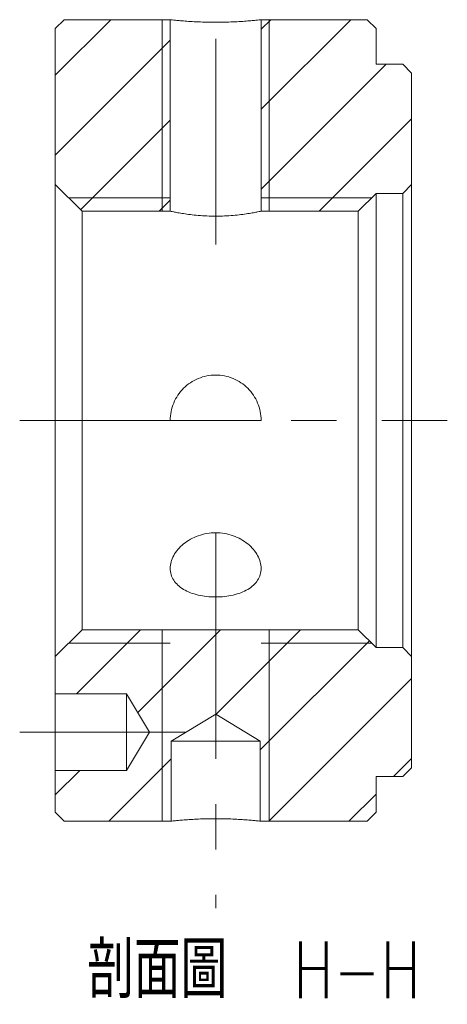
# Model space of a CAD drawing. Header units: millimetres. Extents: x 54 to 207, y 31 to 193.
# Tile 2 of 3: x 180 to 204, y 31 to 86. Entities that reach past the tile are written whole.
import ezdxf

# ---------------------------------------------------------------- set-up
doc = ezdxf.new("R2010")
doc.units = ezdxf.units.MM
doc.linetypes.add('CENTERX2', pattern=[20.32, 12.7, -2.54, 2.54, -2.54])
doc.layers.get('0').update_dxf_attribs({"lineweight": 18})
doc.layers.add('FORMAT', color=7, linetype='Continuous', lineweight=18)
doc.styles.add('SLDTEXTSTYLE0', font='txt.shx', dxfattribs={"width": 0.75})
doc.styles.add('SLDTEXTSTYLE1', font='txt.shx', dxfattribs={"width": 0.75, "bigfont": 'bigfont.shx'})

# ---------------------------------------------------------------- blocks, each defined once
blk = doc.blocks.new('SW_NOTE_0')
at = {"layer": 'FORMAT', "color": 0, "char_height": 3.175, "attachment_point": 2}
for s, insert, width, style in [('剖面圖', (6.251, 4.093), 17.64771, 'SLDTEXTSTYLE1'), ('H-H', (17.462, 4.093), 12.7, 'SLDTEXTSTYLE0')]:
    blk.add_mtext(s, dxfattribs=dict(at, insert=insert, width=width, style=style))

msp = doc.modelspace()

# ---------------------------------------------------------------- hatches: boundary and pattern name
at = {"linetype": 'Continuous', "lineweight": 0}
h = msp.add_hatch(dxfattribs=at)
h.set_pattern_fill('ANSI31', style=0, pattern_type=0)
h.paths.add_polyline_path([(188.138, 86.014), (182.188, 86.014), (181.688, 85.514), (181.688, 76.764), (183.188, 75.264), (188.138, 75.264)], flags=0)
h = msp.add_hatch(dxfattribs=at)
h.set_pattern_fill('ANSI31', style=0, pattern_type=0)
h.paths.add_polyline_path([(201.188, 83.514), (199.688, 83.514), (199.688, 85.514), (199.188, 86.014), (193.238, 86.014), (193.238, 75.264), (198.688, 75.264), (199.688, 76.264), (201.188, 76.264), (201.688, 76.764), (201.688, 83.014)], flags=0)
h = msp.add_hatch(dxfattribs=at)
h.set_pattern_fill('ANSI31', style=0, pattern_type=0)
h.paths.add_polyline_path([(188.188, 45.514), (190.688, 47.016), (193.188, 45.514), (193.188, 41.014), (199.188, 41.014), (199.688, 41.514), (199.688, 43.514), (201.188, 43.514), (201.688, 44.014), (201.688, 50.264), (201.188, 50.764), (199.688, 50.764), (198.688, 51.764), (183.188, 51.764), (181.688, 50.264), (181.688, 48.164), (185.688, 48.164), (186.98, 46.014), (185.688, 43.864), (181.688, 43.864), (181.688, 41.514), (182.188, 41.014), (188.188, 41.014)], flags=0)

# ---------------------------------------------------------------- linework, layer by layer
at = {"color": 7, "linetype": 'Continuous', "lineweight": 15}
for p, q in [((182.188, 86.014), (181.688, 85.514)), ((182.188, 86.014), (188.138, 86.014)), ((188.138, 86.014), (188.138, 75.264)), ((193.238, 75.264), (193.238, 86.014)), ((193.238, 86.014), (199.188, 86.014)), ((199.688, 85.514), (199.188, 86.014)), ((181.688, 76.764), (181.688, 85.514)), ((199.688, 85.514), (199.688, 83.514)), ((199.688, 83.514), (201.188, 83.514)), ((201.688, 83.014), (201.188, 83.514)), ((201.688, 83.014), (201.688, 76.764)), ((181.688, 76.764), (183.188, 75.264)), ((181.688, 50.264), (181.688, 76.764)), ((201.188, 76.264), (201.688, 76.764)), ((201.688, 76.764), (201.688, 50.264)), ((198.688, 75.264), (199.688, 76.264)), ((201.188, 76.264), (199.688, 76.264)), ((199.688, 50.764), (199.688, 76.264)), ((201.188, 50.764), (201.188, 76.264)), ((183.188, 75.264), (183.188, 51.764)), ((188.138, 75.264), (183.188, 75.264)), ((198.688, 75.264), (193.238, 75.264)), ((198.688, 51.764), (198.688, 75.264)), ((193.238, 63.514), (188.138, 63.514)), ((183.188, 51.764), (181.688, 50.264)), ((183.188, 51.764), (198.688, 51.764)), ((199.688, 50.764), (198.688, 51.764)), ((199.688, 50.764), (201.188, 50.764)), ((201.688, 50.264), (201.188, 50.764)), ((181.688, 48.164), (181.688, 50.264)), ((201.688, 50.264), (201.688, 44.014)), ((185.688, 48.164), (181.688, 48.164)), ((181.688, 48.164), (181.688, 43.864)), ((186.98, 46.014), (185.688, 48.164)), ((185.688, 48.164), (185.688, 43.864)), ((190.688, 47.016), (188.188, 45.514)), ((193.188, 45.514), (190.688, 47.016)), ((185.688, 43.864), (186.98, 46.014)), ((188.188, 45.514), (188.188, 41.014)), ((188.188, 45.514), (193.188, 45.514)), ((193.188, 41.014), (193.188, 45.514)), ((181.688, 41.514), (181.688, 43.864)), ((181.688, 43.864), (185.688, 43.864)), ((201.188, 43.514), (201.688, 44.014)), ((201.188, 43.514), (199.688, 43.514)), ((199.688, 43.514), (199.688, 41.514)), ((181.688, 41.514), (182.188, 41.014)), ((199.188, 41.014), (199.688, 41.514)), ((188.188, 41.014), (182.188, 41.014)), ((199.188, 41.014), (193.188, 41.014))]:
    msp.add_line(p, q, dxfattribs=at)
at = {"color": 7, "linetype": 'Continuous', "lineweight": 0}
for p, q in [((187.688, 75.264), (187.688, 86.014)), ((187.688, 86.014), (187.688, 75.264)), ((193.688, 75.264), (193.688, 86.014)), ((193.688, 86.014), (193.688, 75.264)), ((188.138, 76.014), (182.438, 76.014)), ((199.438, 76.014), (193.238, 76.014)), ((187.688, 41.014), (187.688, 51.764)), ((187.688, 51.764), (187.688, 41.014)), ((193.688, 41.014), (193.688, 51.764)), ((193.688, 51.764), (193.688, 41.014)), ((188.138, 51.014), (182.438, 51.014)), ((199.438, 51.014), (193.238, 51.014))]:
    msp.add_line(p, q, dxfattribs=at)
at = {"color": 7, "linetype": 'Continuous', "lineweight": 15}
for points, knots in [([(188.138, 86.014), (188.138, 86.014), (188.155, 86.012), (188.22, 86.005), (188.269, 85.999), (188.397, 85.986), (188.475, 85.978), (188.661, 85.96), (188.768, 85.951), (189.003, 85.932), (189.132, 85.922), (189.41, 85.905), (189.559, 85.897), (189.865, 85.883), (190.026, 85.878), (190.356, 85.871), (190.521, 85.869), (190.854, 85.869), (191.023, 85.871), (191.35, 85.878), (191.509, 85.883), (191.818, 85.897), (191.967, 85.905), (192.244, 85.922), (192.372, 85.932), (192.61, 85.951), (192.716, 85.96), (192.9, 85.978), (192.98, 85.986), (193.108, 85.999), (193.157, 86.005), (193.222, 86.012), (193.238, 86.014), (193.238, 86.014)], [0, 0, 0, 0, 0.319433, 0.319433, 0.638867, 0.638867, 0.9583, 0.9583, 1.277734, 1.277734, 1.597167, 1.597167, 1.916601, 1.916601, 2.236034, 2.236034, 2.555468, 2.555468, 2.874901, 2.874901, 3.194335, 3.194335, 3.513768, 3.513768, 3.833202, 3.833202, 4.152635, 4.152635, 4.472069, 4.472069, 4.791502, 4.791502, 5.110935, 5.110935, 5.110935, 5.110935]), ([(188.138, 75.264), (188.138, 75.264), (188.155, 75.26), (188.22, 75.246), (188.27, 75.236), (188.398, 75.21), (188.476, 75.195), (188.661, 75.161), (188.769, 75.143), (189.12, 75.088), (189.404, 75.051), (189.864, 75.012), (190.025, 75.002), (190.355, 74.987), (190.521, 74.984), (190.854, 74.984), (191.024, 74.987), (191.351, 75.002), (191.511, 75.012), (191.82, 75.038), (191.968, 75.054), (192.244, 75.088), (192.373, 75.106), (192.61, 75.143), (192.715, 75.161), (192.9, 75.195), (192.98, 75.21), (193.108, 75.236), (193.156, 75.246), (193.222, 75.26), (193.238, 75.264), (193.238, 75.264)], [0, 0, 0, 0, 0.321276, 0.321276, 0.642553, 0.642553, 0.963829, 0.963829, 1.285106, 1.285106, 1.927659, 1.927659, 2.248935, 2.248935, 2.570211, 2.570211, 2.891488, 2.891488, 3.212764, 3.212764, 3.534041, 3.534041, 3.855317, 3.855317, 4.176594, 4.176594, 4.49787, 4.49787, 4.819147, 4.819147, 5.140423, 5.140423, 5.140423, 5.140423]), ([(193.238, 63.514), (193.238, 63.683), (193.222, 63.849), (193.157, 64.175), (193.107, 64.338), (192.979, 64.646), (192.901, 64.793), (192.716, 65.069), (192.608, 65.2), (192.257, 65.552), (191.973, 65.742), (191.513, 65.932), (191.352, 65.982), (191.022, 66.047), (190.856, 66.064), (190.523, 66.064), (190.353, 66.047), (190.026, 65.982), (189.866, 65.933), (189.557, 65.805), (189.409, 65.725), (189.133, 65.541), (189.004, 65.435), (188.767, 65.198), (188.662, 65.07), (188.477, 64.794), (188.397, 64.645), (188.269, 64.337), (188.221, 64.178), (188.155, 63.85), (188.138, 63.68), (188.138, 63.514)], [0, 0, 0, 0, 0.50041, 0.50041, 1.000821, 1.000821, 1.501231, 1.501231, 2.001641, 2.001641, 3.002462, 3.002462, 3.502873, 3.502873, 4.003283, 4.003283, 4.503693, 4.503693, 5.004104, 5.004104, 5.504514, 5.504514, 6.004924, 6.004924, 6.505335, 6.505335, 7.005745, 7.005745, 7.506156, 7.506156, 8.006566, 8.006566, 8.006566, 8.006566]), ([(188.138, 55.205), (188.138, 55.086), (188.155, 54.971), (188.22, 54.75), (188.269, 54.642), (188.398, 54.442), (188.476, 54.35), (188.661, 54.178), (188.768, 54.098), (189.12, 53.888), (189.404, 53.78), (189.864, 53.673), (190.025, 53.645), (190.354, 53.609), (190.52, 53.6), (190.854, 53.6), (191.023, 53.609), (191.351, 53.645), (191.51, 53.672), (191.819, 53.744), (191.968, 53.789), (192.244, 53.896), (192.373, 53.958), (192.61, 54.099), (192.715, 54.177), (192.899, 54.348), (192.98, 54.443), (193.107, 54.642), (193.156, 54.748), (193.222, 54.97), (193.238, 55.087), (193.239, 55.44), (193.172, 55.689), (192.981, 56.042), (192.901, 56.158), (192.716, 56.378), (192.611, 56.481), (192.376, 56.673), (192.245, 56.763), (191.969, 56.917), (191.823, 56.984), (191.359, 57.148), (191.027, 57.206), (190.522, 57.206), (190.356, 57.192), (190.029, 57.136), (189.866, 57.094), (189.558, 56.985), (189.412, 56.919), (189.134, 56.764), (189.004, 56.675), (188.652, 56.388), (188.462, 56.162), (188.271, 55.81), (188.221, 55.688), (188.155, 55.445), (188.138, 55.325), (188.138, 55.205)], [0, 0, 0, 0, 0.430749, 0.430749, 0.861498, 0.861498, 1.292246, 1.292246, 1.722995, 1.722995, 2.584493, 2.584493, 3.015242, 3.015242, 3.44599, 3.44599, 3.876739, 3.876739, 4.307488, 4.307488, 4.738237, 4.738237, 5.168986, 5.168986, 5.599735, 5.599735, 6.030483, 6.030483, 6.461232, 6.461232, 6.891981, 6.891981, 7.753479, 7.753479, 8.184227, 8.184227, 8.614976, 8.614976, 9.045725, 9.045725, 9.476474, 9.476474, 10.337971, 10.337971, 10.76872, 10.76872, 11.199469, 11.199469, 11.630218, 11.630218, 12.060967, 12.060967, 12.922464, 12.922464, 13.353213, 13.353213, 13.783962, 13.783962, 13.783962, 13.783962]), ([(193.188, 41.014), (193.188, 41.014), (193.172, 41.016), (193.109, 41.022), (193.061, 41.028), (192.935, 41.041), (192.858, 41.048), (192.677, 41.065), (192.571, 41.074), (192.341, 41.092), (192.215, 41.101), (191.942, 41.118), (191.797, 41.126), (191.346, 41.145), (191.017, 41.153), (190.521, 41.153), (190.359, 41.151), (190.039, 41.144), (189.88, 41.139), (189.578, 41.126), (189.434, 41.118), (189.163, 41.101), (189.035, 41.092), (188.804, 41.074), (188.701, 41.065), (188.518, 41.048), (188.441, 41.04), (188.316, 41.028), (188.268, 41.022), (188.204, 41.015), (188.188, 41.014), (188.188, 41.014)], [0, 0, 0, 0, 0.313143, 0.313143, 0.626286, 0.626286, 0.939429, 0.939429, 1.252572, 1.252572, 1.565715, 1.565715, 1.878858, 1.878858, 2.505144, 2.505144, 2.818287, 2.818287, 3.13143, 3.13143, 3.444573, 3.444573, 3.757716, 3.757716, 4.070859, 4.070859, 4.384002, 4.384002, 4.697145, 4.697145, 5.010288, 5.010288, 5.010288, 5.010288])]:
    msp.add_open_spline(points, degree=3, knots=knots, dxfattribs=at)
at = {"layer": 'FORMAT', "color": 7, "linetype": 'CENTERX2', "lineweight": 0}
for p, q in [((190.688, 84.941), (190.688, 73.395)), ((179.688, 63.514), (203.688, 63.514)), ((190.688, 57.205), (190.688, 36.123)), ((185.688, 46.014), (179.688, 46.014)), ((185.688, 46.014), (188.98, 46.014))]:
    msp.add_line(p, q, dxfattribs=at)

# ---------------------------------------------------------------- block references
at = {"layer": 'FORMAT'}
msp.add_blockref('SW_NOTE_0', (181.158, 30.164), dxfattribs=at)

doc.saveas('drawing.dxf')
